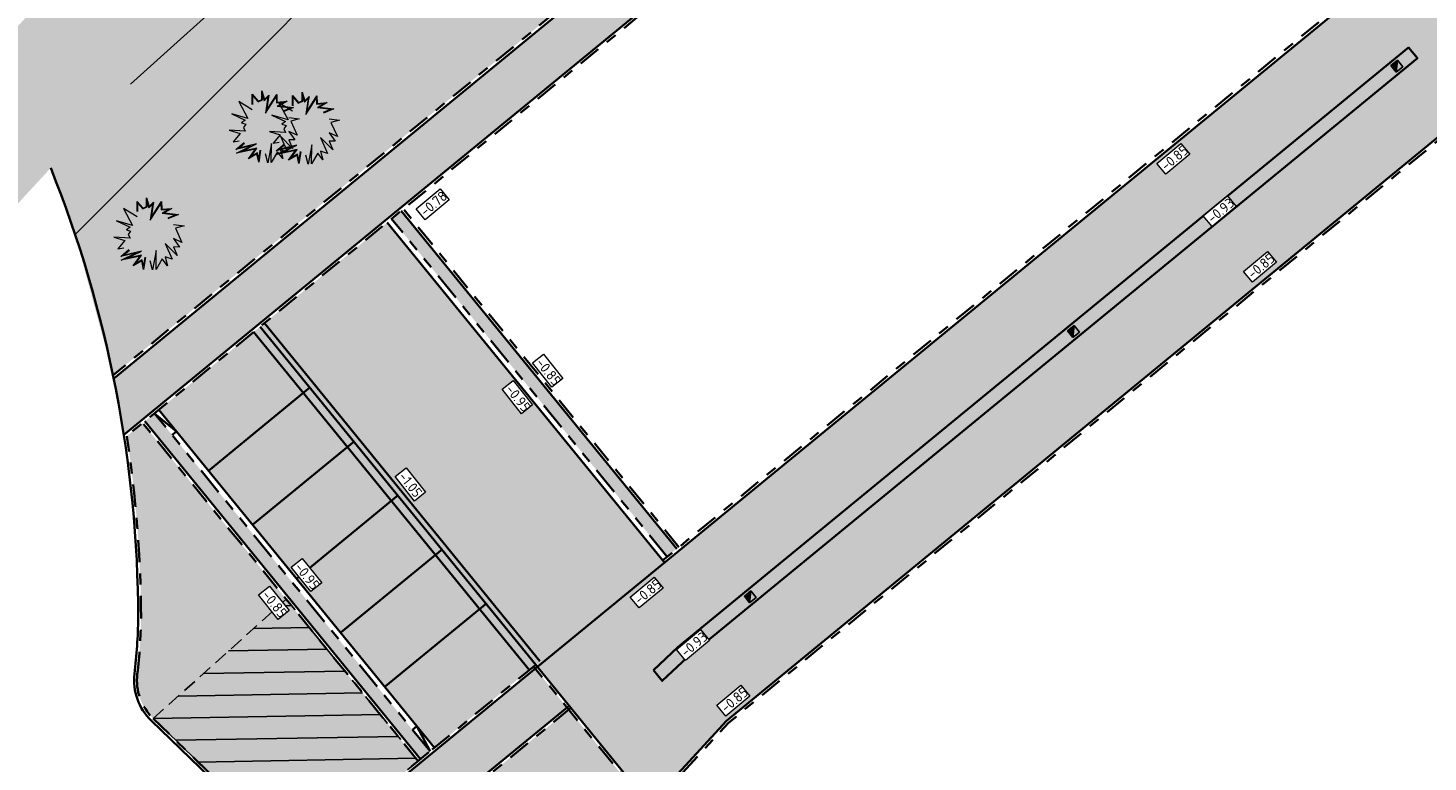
# Model space of a CAD drawing. Header units: metres. Extents: x 104013 to 108981, y 427946 to 428479.
# Tile 14 of 256: x 104368 to 104418, y 428257 to 428283. Entities that reach past the tile are written whole.
import ezdxf

# ---------------------------------------------------------------- set-up
doc = ezdxf.new("R2010")
doc.units = ezdxf.units.M
for name, pattern in [('DASHED', [0.75, 0.5, -0.25]), ('VH-OPSLUITBAND', [10, 4, -2, 2, -2]), ('VH-TROTTOIRBAND', [15, 5, -2, 2, -2, 2, -2])]:
    doc.linetypes.add(name, pattern=pattern)
doc.layers.get('DefPoints').update_dxf_attribs({"color": 211, "lineweight": 18})
for name, color, linetype, true_color in [('_ERFTOEGANGSWEG', 2, 'Continuous', 0xffff00), ('_GEBIEDSONTSLUITINGSWEG', 1, 'Continuous', 0xff0000), ('N-WE-VH-RITTERTEGEL', 7, 'Continuous', 0xa5cd98), ('N-WE-VH-VERHARDING-AP_PARKEERPLAATS', 7, 'Continuous', 0x889692), ('N-WE-VH-VERHARDING-AP_RIJBAAN-ELEMENT', 7, 'Continuous', 0x7f4f3f), ('N-WE-VH-VERHARDING-AP_VOETPAD (TEGELS)', 7, 'Continuous', 0xdbdbdb)]:
    doc.layers.add(name, color=color, linetype=linetype, true_color=true_color)
doc.layers.add('N-WE-GR-GRAS_KRUIDENRIJK-V', color=7, linetype='Continuous', lineweight=18, true_color=0xa5cd98)
for name, color, linetype, lineweight in [('N-WE-GR-HEESTERS-S (Prunus spinosa)', 144, 'Continuous', 0), ('N-WE-GW-HOOGTE_AFWERKHOOGTE-T25', 7, 'Continuous', 0), ('N-WE-KL-ET_KAST-S', 10, 'Continuous', 25), ('N-WE-VH-GOOT-G', 170, 'Continuous', 35), ('N-WE-VH-KANTOPSLUITING_OPSLUITBAND-G', 150, 'VH-OPSLUITBAND', 35), ('N-WE-VH-KANTOPSLUITING_TROTTOIRBAND-G', 210, 'VH-TROTTOIRBAND', 35), ('N-WE-VH-VERHARDING-G', 7, 'Continuous', 35)]:
    doc.layers.add(name, color=color, linetype=linetype, lineweight=lineweight)
doc.layers.add('N-WE-RI-HWA_KOLK_STRAATKOLK-S', color=10, linetype='Continuous')
doc.styles.add('NLCS-ISO-M200-T25', font='NLCS-ISO.ttf', dxfattribs={"height": 0.5})

# ---------------------------------------------------------------- blocks, each defined once
blk = doc.blocks.new('Straatkolk')
h = blk.add_hatch(color=256)
h.paths.add_polyline_path([(0.181, 0.021), (0.183, 0.046), (-0.024, 0.211), (-0.211, -0.024)])
h.paths.add_polyline_path([(0.211, 0.024), (0.183, 0.046), (0.181, 0.021)])
blk.add_lwpolyline([(-0.211, -0.024), (0.024, -0.211), (0.211, 0.024), (-0.024, 0.211)], close=True)
blk.add_lwpolyline([(-0.211, -0.024), (0.211, 0.024)])
blk = doc.blocks.new('SGR-HEESTER_06')
at = {"ltscale": 0.5, "flags": 128}
for points in [[(-0.247, 0.534), (-0.247, 0.776), (-0.104, 0.615), (-0.104, 0.615), (-0.018, 0.652), (-0.018, 0.857), (0.045, 0.652), (0.15, 0.758), (0.131, 0.652), (0.094, 0.391), (0.336, 0.77), (0.343, 0.59), (0.585, 0.609), (0.398, 0.503), (0.74, 0.46), (0.492, 0.36)], [(-0.232, 0.534), (-0.232, 0.736), (-0.109, 0.596), (-0.002, 0.642), (-0.002, 0.753), (0.037, 0.623), (0.127, 0.712), (0.116, 0.654), (0.069, 0.324), (0.323, 0.72), (0.328, 0.573), (0.517, 0.588), (0.351, 0.494), (0.679, 0.452), (0.486, 0.375)], [(-0.247, 0.404), (-0.57, 0.602), (-0.353, 0.199), (-0.738, 0.311), (-0.415, 0.156), (-0.502, 0.094), (-0.402, 0.063), (-0.458, -0.018), (-0.415, -0.105), (-0.8, -0.08), (-0.539, -0.161), (-0.707, -0.359), (-0.564, -0.335)], [(0.628, 0.224), (0.876, 0.187), (0.672, 0.131), (0.827, -0.204), (0.628, -0.111), (0.771, -0.316), (0.628, -0.31), (0.715, -0.521), (0.423, -0.229), (0.591, -0.608), (0.423, -0.552), (0.479, -0.763), (0.355, -0.601), (0.206, -0.856), (0.212, -0.403), (0.125, -0.862), (0.069, -0.645)], [(-0.049, -0.564), (-0.092, -0.85), (-0.136, -0.645), (-0.34, -0.769), (-0.173, -0.533), (-0.626, -0.632), (-0.272, -0.459), (-0.638, -0.546), (-0.44, -0.378)], [(-0.064, -0.562), (-0.095, -0.764), (-0.125, -0.621), (-0.285, -0.718), (-0.137, -0.51), (-0.506, -0.59), (-0.143, -0.412), (-0.579, -0.516), (-0.43, -0.39)]]:
    blk.add_lwpolyline(points, dxfattribs=at)

msp = doc.modelspace()

# ---------------------------------------------------------------- hatches: boundary and pattern name
at = {"layer": '_ERFTOEGANGSWEG'}
h = msp.add_hatch(color=256, dxfattribs=at)
h.dxf.hatch_style = 1
edge = h.paths.add_edge_path()
edge.add_line((104436.345, 428262.908), (104453.862, 428278.013))
edge.add_line((104453.862, 428278.013), (104455.175, 428280.202))
edge.add_arc((104456.033, 428279.689), 1, 74.1952, 149.146, ccw=False)
edge.add_line((104456.305, 428280.651), (104461.116, 428279.29))
edge.add_arc((104460.843, 428278.328), 1, 37.4371, 74.1952, ccw=False)
edge.add_line((104461.637, 428278.935), (104463.438, 428276.583))
edge.add_line((104463.438, 428276.583), (104471.548, 428265.99))
edge.add_line((104471.548, 428265.99), (104476.233, 428269.576))
edge.add_line((104476.233, 428269.576), (104466.385, 428282.44))
edge.add_line((104466.385, 428282.44), (104465.8, 428283.133))
edge.add_arc((104504.008, 428315.384), 50, 217.4371, 220.1672, ccw=False)
edge.add_line((104464.307, 428284.99), (104463.76, 428285.704))
edge.add_line((104463.76, 428285.704), (104455.048, 428297.083))
edge.add_line((104455.048, 428297.083), (104441.104, 428290.795))
edge.add_line((104441.104, 428290.795), (104418.067, 428286.337))
edge.add_line((104418.067, 428286.337), (104386.515, 428260.431))
edge.add_line((104386.515, 428260.431), (104387.888, 428258.746))
edge.add_line((104387.888, 428258.746), (104389.738, 428256.476))
edge.add_line((104389.738, 428256.476), (104390.539, 428255.492))
edge.add_line((104390.539, 428255.492), (104393.3, 428258.497))
edge.add_line((104393.3, 428258.497), (104419.048, 428279.638))
edge.add_line((104419.048, 428279.638), (104435.214, 428263.56))
edge.add_line((104435.214, 428263.56), (104436.345, 428262.908))
edge = h.paths.add_edge_path(flags=16)
edge.add_line((104435.826, 428264.361), (104419.113, 428280.985))
edge.add_line((104419.113, 428280.985), (104392.611, 428259.225))
edge.add_line((104392.611, 428259.225), (104390.926, 428257.392))
edge.add_line((104390.926, 428257.392), (104388.319, 428260.592))
edge.add_line((104388.319, 428260.592), (104418.506, 428285.404))
edge.add_line((104418.506, 428285.404), (104441.409, 428289.836))
edge.add_line((104441.409, 428289.836), (104454.736, 428295.846))
edge.add_line((104454.736, 428295.846), (104457.319, 428292.473))
edge.add_line((104457.319, 428292.473), (104463.513, 428284.382))
edge.add_arc((104504.008, 428315.384), 51, 217.4371, 220.1672)
edge.add_line((104465.035, 428282.488), (104465.606, 428281.813))
edge.add_line((104465.606, 428281.813), (104474.831, 428269.762))
edge.add_line((104474.831, 428269.762), (104471.735, 428267.392))
edge.add_line((104471.735, 428267.392), (104464.232, 428277.191))
edge.add_line((104464.232, 428277.191), (104462.027, 428280.071))
edge.add_line((104462.027, 428280.071), (104455.102, 428282.031))
edge.add_line((104455.102, 428282.031), (104452.245, 428277.248))
edge.add_line((104452.245, 428277.248), (104436.689, 428263.864))
edge.add_line((104436.689, 428263.864), (104435.826, 428264.361))
edge = h.paths.add_edge_path(flags=0)
edge.add_line((104437.208, 428271.885), (104434.888, 428272.307))
edge.add_arc((104435.074, 428273.289), 1, 225.1544, 259.2652, ccw=False)
edge.add_line((104434.369, 428272.58), (104427.691, 428279.223))
edge.add_arc((104428.396, 428279.932), 1, 168.7501, 225.1544, ccw=False)
edge.add_line((104427.415, 428280.127), (104427.721, 428281.664))
edge.add_arc((104428.702, 428281.469), 1, 100.9523, 168.7501, ccw=False)
edge.add_line((104428.512, 428282.451), (104449.879, 428286.586))
edge.add_arc((104450.069, 428285.604), 1, -25.3518, 100.9523, ccw=False)
edge.add_line((104450.973, 428285.176), (104449.651, 428282.385))
edge.add_arc((104448.747, 428282.813), 1, 310.7091, 334.6482, ccw=False)
edge.add_line((104449.399, 428282.055), (104437.86, 428272.127))
edge.add_arc((104437.208, 428272.885), 1, 270, 310.7091, ccw=False)
h = msp.add_hatch(color=256, dxfattribs=at)
h.dxf.hatch_style = 1
edge = h.paths.add_edge_path()
edge.add_line((104463.513, 428284.382), (104457.319, 428292.473))
edge.add_line((104457.319, 428292.473), (104454.736, 428295.846))
edge.add_line((104454.736, 428295.846), (104441.409, 428289.836))
edge.add_line((104441.409, 428289.836), (104418.506, 428285.404))
edge.add_line((104418.506, 428285.404), (104388.319, 428260.592))
edge.add_line((104388.319, 428260.592), (104390.926, 428257.392))
edge.add_line((104390.926, 428257.392), (104392.611, 428259.225))
edge.add_line((104392.611, 428259.225), (104419.113, 428280.985))
edge.add_line((104419.113, 428280.985), (104435.826, 428264.361))
edge.add_line((104435.826, 428264.361), (104436.689, 428263.864))
edge.add_line((104436.689, 428263.864), (104452.245, 428277.248))
edge.add_line((104452.245, 428277.248), (104455.102, 428282.031))
edge.add_line((104455.102, 428282.031), (104462.027, 428280.071))
edge.add_line((104462.027, 428280.071), (104464.232, 428277.191))
edge.add_line((104464.232, 428277.191), (104471.735, 428267.392))
edge.add_line((104471.735, 428267.392), (104474.831, 428269.762))
edge.add_line((104474.831, 428269.762), (104465.606, 428281.813))
edge.add_line((104465.606, 428281.813), (104465.035, 428282.488))
edge.add_arc((104504.008, 428315.384), 51, 217.4371, 220.1672, ccw=False)
edge = h.paths.add_edge_path(flags=16)
edge.add_line((104428.512, 428282.451), (104449.879, 428286.586))
edge.add_arc((104450.069, 428285.604), 1, -25.3518, 100.9523, ccw=False)
edge.add_line((104450.973, 428285.176), (104449.651, 428282.385))
edge.add_arc((104448.747, 428282.813), 1, 310.7091, 334.6482, ccw=False)
edge.add_line((104449.399, 428282.055), (104437.86, 428272.127))
edge.add_arc((104437.208, 428272.885), 1, 270, 310.7091, ccw=False)
edge.add_line((104437.208, 428271.885), (104434.888, 428272.307))
edge.add_arc((104435.074, 428273.289), 1, 225.1544, 259.2652, ccw=False)
edge.add_line((104434.369, 428272.58), (104427.691, 428279.223))
edge.add_arc((104428.396, 428279.932), 1, 168.7501, 225.1544, ccw=False)
edge.add_line((104427.415, 428280.127), (104427.721, 428281.664))
edge.add_arc((104428.702, 428281.469), 1, 100.9523, 168.7501, ccw=False)
at = {"layer": '_GEBIEDSONTSLUITINGSWEG'}
h = msp.add_hatch(color=256, dxfattribs=at)
h.dxf.hatch_style = 1
h.paths.add_polyline_path([(104037.873, 427975.155), (104041.21, 427978.404), (104047.547, 427984.594), (104054.528, 427991.414), (104060.054, 427996.812), (104062.523, 427999.224), (104065.321, 428001.932), (104067.971, 428004.448), (104072.438, 428008.688), (104074.703, 428010.838), (104080.877, 428016.698), (104086.026, 428021.586), (104093.972, 428029.128), (104099.385, 428034.267), (104104.304, 428038.936), (104108.068, 428042.509), (104111.716, 428045.972), (104117.484, 428051.447), (104123.244, 428056.912), (104130.098, 428063.381), (104137.198, 428070.037), (104140.263, 428072.812), (104143.042, 428075.283), (104145.268, 428077.235), (104149.216, 428080.635), (104152.523, 428083.423), (104155.585, 428085.958), (104158.005, 428087.93), (104162.609, 428091.608), (104167.582, 428095.472), (104170.827, 428097.936), (104177.889, 428103.146), (104181.739, 428105.979), (104185.285, 428108.645), (104189.231, 428111.675), (104194.878, 428116.131), (104197.784, 428118.482), (104202.038, 428121.995), (104206.224, 428125.536), (104208.947, 428127.886), (104211.755, 428130.35), (104214.834, 428133.098), (104216.117, 428134.258), (104218.088, 428136.058), (104220.825, 428138.592), (104225.28, 428142.809), (104226.923, 428144.393), (104229.095, 428146.513), (104230.979, 428148.375), (104233.954, 428151.358), (104237.228, 428154.706), (104240.2, 428157.806), (104243.21, 428161.005), (104246.375, 428164.437), (104250.434, 428168.943), (104253.211, 428172.096), (104257.772, 428177.404), (104261.754, 428182.177), (104267.168, 428188.884), (104271.253, 428194.006), (104276.369, 428200.223), (104279.827, 428204.304), (104282.506, 428207.4), (104285.672, 428210.991), (104289.415, 428215.141), (104293.156, 428219.191), (104296.018, 428222.225), (104298.558, 428224.873), (104301.956, 428228.35), (104306.797, 428233.254), (104314.311, 428240.864), (104320.698, 428247.332), (104323.516, 428250.186), (104326.507, 428253.574), (104327.446, 428255.166), (104328.255, 428257.063), (104328.726, 428258.718), (104328.944, 428259.925), (104329.065, 428261.188), (104329.086, 428262.077), (104329.077, 428262.956), (104329.085, 428263.307), (104329.147, 428264.267), (104329.294, 428265.4), (104329.552, 428266.639), (104329.953, 428267.99), (104330.377, 428269.086), (104330.741, 428269.872), (104331.118, 428270.588), (104331.509, 428271.248), (104332.3, 428272.398), (104332.921, 428273.171), (104333.719, 428274.036), (104334.368, 428274.654), (104334.947, 428275.151), (104335.318, 428275.446), (104335.819, 428275.816), (104336.705, 428276.401), (104337.423, 428276.817), (104338.229, 428277.227), (104339.165, 428277.634), (104339.798, 428277.87), (104340.664, 428278.146), (104341.845, 428278.436), (104342.65, 428278.581), (104343.254, 428278.662), (104343.839, 428278.718), (104344.658, 428278.76), (104345.386, 428278.763), (104346.477, 428278.704), (104347.035, 428278.651), (104347.721, 428278.607), (104348.537, 428278.597), (104349.523, 428278.643), (104350.316, 428278.728), (104351.193, 428278.872), (104352.245, 428279.116), (104352.888, 428279.306), (104353.522, 428279.524), (104355.229, 428280.278), (104355.719, 428280.543), (104359.275, 428283.187), (104360.173, 428283.93), (104361.229, 428284.804), (104364.277, 428287.328), (104367.738, 428290.192), (104374.416, 428295.721), (104380.698, 428300.918), (104384.119, 428303.621), (104387.815, 428306.556), (104392.066, 428300.767), (104389.022, 428298.255), (104386.765, 428296.426), (104385.001, 428294.911), (104382.613, 428292.731), (104381.358, 428291.521), (104378.915, 428289.028), (104377.046, 428287.005), (104373.771, 428283.446), (104368.418, 428277.629), (104366.434, 428275.473), (104363.556, 428272.281), (104363.382, 428272.055), (104362.4, 428270.511), (104361.908, 428269.47), (104361.679, 428268.872), (104361.294, 428267.544), (104361.165, 428266.895), (104361.056, 428266.09), (104361.009, 428265.452), (104360.999, 428264.575), (104361.03, 428263.976), (104361.072, 428263.143), (104361.074, 428262.494), (104361.038, 428261.669), (104360.91, 428260.466), (104360.761, 428259.606), (104360.569, 428258.771), (104360.333, 428257.946), (104360.052, 428257.134), (104359.711, 428256.299), (104359.396, 428255.63), (104359.073, 428255.014), (104358.65, 428254.295), (104357.756, 428253.008), (104356.98, 428252.075), (104356.568, 428251.634), (104355.985, 428251.061), (104355.324, 428250.478), (104354.471, 428249.815), (104353.724, 428249.304), (104352.541, 428248.614), (104351.433, 428248.083), (104350.113, 428247.579), (104349.078, 428247.274), (104348.124, 428247.059), (104346.947, 428246.876), (104346.069, 428246.797), (104345.394, 428246.769), (104344.061, 428246.798), (104343.131, 428246.884), (104342.11, 428247.008), (104341.592, 428247.041), (104341.082, 428247.052), (104340.564, 428247.041), (104340.145, 428247.015), (104339.472, 428246.944), (104338.777, 428246.828), (104338.087, 428246.672), (104337.482, 428246.499), (104336.114, 428245.975), (104335.584, 428245.718), (104334.899, 428245.336), (104334.339, 428244.963), (104331.06, 428242.198), (104327.34, 428238.889), (104321.236, 428233.459), (104318.063, 428230.637), (104315.896, 428228.705), (104312.164, 428225.326), (104308.578, 428222.007), (104305.934, 428219.514), (104302.426, 428216.144), (104298.925, 428212.706), (104294.517, 428208.272), (104292.057, 428205.743), (104290.371, 428203.987), (104288.731, 428202.261), (104285.113, 428198.387), (104282.728, 428195.784), (104281.336, 428194.246), (104277.161, 428189.545), (104274.903, 428186.948), (104272.896, 428184.605), (104271.385, 428182.82), (104268.557, 428179.428), (104263.227, 428173.014), (104261.671, 428171.184), (104260.363, 428169.659), (104258.818, 428167.875), (104257.813, 428166.725), (104255.29, 428163.87), (104254.277, 428162.737), (104252.871, 428161.177), (104250.636, 428158.725), (104249.598, 428157.598), (104248.836, 428156.771), (104248.551, 428156.417), (104247.508, 428155.029), (104246.063, 428153.146), (104245.051, 428151.856), (104244.085, 428150.645), (104243.309, 428149.687), (104241.888, 428147.963), (104240.791, 428146.66), (104239.929, 428145.652), (104239.338, 428144.969), (104237.676, 428143.082), (104236.677, 428141.972), (104235.651, 428140.849), (104233.634, 428138.691), (104231.822, 428136.808), (104230.829, 428135.798), (104229.792, 428134.758), (104227.133, 428132.163), (104225.133, 428130.298), (104222.838, 428128.219), (104221.424, 428126.938), (104219.864, 428125.545), (104218.076, 428124.008), (104216.085, 428122.297), (104213.468, 428120.047), (104210.917, 428117.89), (104209.751, 428116.964), (104207.91, 428115.527), (104204.624, 428113.045), (104200.158, 428109.833), (104197.704, 428108.143), (104194.695, 428106.143), (104192.547, 428104.76), (104189.922, 428103.122), (104188.223, 428102.08), (104187.85, 428101.809), (104186.494, 428100.794), (104182.468, 428097.822), (104177.896, 428094.475), (104174.286, 428091.775), (104172.188, 428090.18), (104170.51, 428088.89), (104168.544, 428087.364), (104164.032, 428083.794), (104161.304, 428081.59), (104159.324, 428079.97), (104157.246, 428078.248), (104156.178, 428077.356), (104153.715, 428075.275), (104150.749, 428072.731), (104148.497, 428070.769), (104146.589, 428069.086), (104144.421, 428067.151), (104142.529, 428065.443), (104140.078, 428063.2), (104137.93, 428061.207), (104134.313, 428057.796), (104130.897, 428054.551), (104128.287, 428052.073), (104115.677, 428040.098), (104105.482, 428030.417), (104099.208, 428024.459), (104083.423, 428009.469), (104077.125, 428003.489), (104070.921, 427997.597), (104068.722, 427995.495), (104066.889, 427993.706), (104061.885, 427988.823), (104059.351, 427986.351), (104055.399, 427982.494), (104050.463, 427977.677), (104040.421, 427967.942), (104017.209, 427945.861), (104012.643, 427951.139)])
h.paths.add_polyline_path([(104219.604, 428132.597), (104220.774, 428133.771), (104224.077, 428136.842), (104225.481, 428138.165), (104225.924, 428138.461), (104226.327, 428138.457), (104226.821, 428138.085), (104226.975, 428137.921), (104227.178, 428137.407), (104227.152, 428137.21), (104226.956, 428136.874), (104225.452, 428135.402), (104222.858, 428132.946), (104221.125, 428131.381), (104219.498, 428129.912), (104217.83, 428128.405), (104217.527, 428128.193), (104217.073, 428128.274), (104216.961, 428128.394), (104216.878, 428128.67), (104217.055, 428129.126), (104218.08, 428130.719), (104218.82, 428131.689), (104219.376, 428132.344)], flags=16)
h.paths.add_polyline_path([(104200.704, 428116.348), (104202.847, 428118.114), (104203.966, 428119.015), (104204.775, 428119.616), (104206.004, 428120.451), (104208.15, 428121.711), (104209.23, 428122.168), (104209.661, 428121.921), (104209.718, 428121.775), (104209.671, 428121.433), (104208.767, 428120.653), (104204.879, 428117.613), (104203.642, 428116.677), (104202.275, 428115.661), (104201.457, 428115.09), (104201.145, 428115.058), (104200.873, 428115.172), (104200.667, 428115.405), (104200.522, 428115.638), (104200.482, 428115.948), (104200.578, 428116.208)], flags=16)
h.paths.add_polyline_path([(104326.097, 428246.396), (104310.505, 428230.604), (104310.36, 428230.252), (104310.498, 428229.908), (104310.86, 428229.752), (104311.312, 428229.985), (104323.217, 428240.575), (104327.775, 428244.629), (104327.942, 428244.982), (104327.805, 428245.347), (104326.814, 428246.388), (104326.456, 428246.543), (104326.277, 428246.512)], flags=16)
h.paths.add_polyline_path([(104329.286, 428249.625), (104331.294, 428251.66), (104331.756, 428251.916), (104332.137, 428251.74), (104332.475, 428251.355), (104332.763, 428251.045), (104333.192, 428250.609), (104333.471, 428250.338), (104333.579, 428249.947), (104333.416, 428249.647), (104333.103, 428249.368), (104332.684, 428248.996), (104331.95, 428248.343), (104331.167, 428247.646), (104330.835, 428247.52), (104330.825, 428247.52), (104330.594, 428247.582), (104330.488, 428247.66), (104329.265, 428248.945), (104329.158, 428249.147), (104329.161, 428249.411), (104329.217, 428249.538)], flags=16)
edge = h.paths.add_edge_path(flags=16)
edge.add_arc((104345.076, 428262.766), 10.5, 0, 360)
h.paths.add_polyline_path([(104369.211, 428286.269), (104362.755, 428280.913), (104362.413, 428280.551), (104362.376, 428280.362), (104362.445, 428280.108), (104362.611, 428279.916), (104362.972, 428279.536), (104363.239, 428279.256), (104363.423, 428279.105), (104363.569, 428279.059), (104363.77, 428279.068), (104363.926, 428279.138), (104364.061, 428279.264), (104366.32, 428281.718), (104369.772, 428285.47), (104369.9, 428285.741), (104369.862, 428286.01), (104369.766, 428286.153), (104369.508, 428286.298), (104369.331, 428286.303)], flags=16)
h.paths.add_polyline_path([(104359.755, 428277.802), (104360.809, 428276.696), (104360.937, 428276.448), (104360.938, 428276.26), (104360.868, 428276.082), (104358.843, 428273.87), (104358.547, 428273.644), (104358.317, 428273.625), (104358.151, 428273.682), (104358.012, 428273.795), (104357.846, 428273.987), (104357.303, 428274.577), (104356.962, 428274.92), (104356.722, 428275.15), (104356.595, 428275.343), (104356.572, 428275.603), (104356.703, 428275.86), (104356.941, 428276.063), (104358.402, 428277.282), (104359.073, 428277.842), (104359.393, 428277.958), (104359.577, 428277.923)], flags=16)
at = {"layer": 'N-WE-GR-GRAS_KRUIDENRIJK-V'}
h = msp.add_hatch(color=256, dxfattribs=at)
h.dxf.hatch_style = 1
h.paths.add_polyline_path([(104394.477, 428298.228), (104394.475, 428298.227), (104400.795, 428301.481), (104402.372, 428302.32)], flags=17)
edge = h.paths.add_edge_path()
edge.add_arc((104397.186, 428289.746), 10, 125.0477, 157.0597)
edge.add_arc((104397.186, 428289.746), 10, 157.0597, 176.808)
edge.add_line((104387.202, 428290.302), (104387.169, 428283.924))
edge.add_line((104387.169, 428283.924), (104371.297, 428270.892))
edge.add_line((104371.297, 428270.892), (104369.939, 428275.938))
edge.add_arc((104328.347, 428262.036), 43.854, 18.4821, 21.81)
edge.add_line((104369.062, 428278.329), (104373.771, 428283.446))
edge.add_line((104373.771, 428283.446), (104377.046, 428287.005))
edge.add_line((104377.046, 428287.005), (104378.915, 428289.028))
edge.add_line((104378.915, 428289.028), (104381.358, 428291.521))
edge.add_line((104381.358, 428291.521), (104382.613, 428292.731))
edge.add_line((104382.613, 428292.731), (104385.001, 428294.911))
edge.add_line((104385.001, 428294.911), (104386.765, 428296.426))
edge.add_line((104386.765, 428296.426), (104389.022, 428298.255))
edge.add_line((104389.022, 428298.255), (104392.069, 428300.77))
edge.add_line((104392.069, 428300.77), (104393.468, 428301.817))
edge.add_line((104393.468, 428301.817), (104396.045, 428303.683))
edge.add_line((104396.045, 428303.683), (104399.149, 428305.846))
edge.add_line((104399.149, 428305.846), (104402.209, 428307.864))
edge.add_line((104402.209, 428307.864), (104403.749, 428304.752))
edge.add_line((104403.749, 428304.752), (104401.674, 428303.648))
edge.add_line((104401.674, 428303.648), (104393.699, 428299.514))
edge.add_line((104393.699, 428299.514), (104391.444, 428297.932))
h = msp.add_hatch(color=256, dxfattribs=at)
h.dxf.hatch_style = 1
h.paths.add_polyline_path([(104372.358, 428269.176), (104371.791, 428268.71, -0.037299), (104372.301, 428262.181, -0.025803), (104372.167, 428260.168, 0.234293), (104372.734, 428258.578), (104377.956, 428253.533), (104382.24, 428257.05)])
at = {"layer": 'N-WE-KL-ET_KAST-S', "linetype": 'DASHED'}
h = msp.add_hatch(dxfattribs=at)
h.set_pattern_fill('ANSI31', color=256, scale=0.25)
h.set_pattern_definition([(0.988, (104372.7386, 428258.5735), (-0.01369, 0.79363), [])])
h.paths.add_polyline_path([(104377.507, 428262.858), (104382.24, 428257.05), (104377.956, 428253.533), (104372.739, 428258.573)])
at = {"layer": 'N-WE-VH-RITTERTEGEL'}
h = msp.add_hatch(color=256, dxfattribs=at)
h.dxf.hatch_style = 1
h.paths.add_polyline_path([(104390.471, 428255.418), (104387.638, 428258.895), (104379.404, 428252.134), (104380.169, 428251.395), (104383.253, 428248.416), (104383.675, 428248.021)])
at = {"layer": 'N-WE-VH-VERHARDING-AP_PARKEERPLAATS'}
h = msp.add_hatch(color=256, dxfattribs=at)
h.dxf.hatch_style = 1
h.paths.add_polyline_path([(104376.337, 428272.442), (104372.938, 428269.652), (104374.934, 428267.202), (104378.335, 428269.994)])
h.paths.add_polyline_path([(104376.569, 428272.633), (104376.337, 428272.442), (104378.335, 428269.994), (104378.567, 428270.184)])
h = msp.add_hatch(color=256, dxfattribs=at)
h.dxf.hatch_style = 1
h.paths.add_polyline_path([(104379.914, 428268.057), (104378.334, 428269.995), (104374.923, 428267.215), (104376.503, 428265.277)])
h.paths.add_polyline_path([(104378.567, 428270.184), (104378.334, 428269.995), (104379.914, 428268.057), (104380.146, 428268.246)])
h = msp.add_hatch(color=256, dxfattribs=at)
h.dxf.hatch_style = 1
h.paths.add_polyline_path([(104381.493, 428266.119), (104379.914, 428268.057), (104376.503, 428265.277), (104378.082, 428263.339)])
h.paths.add_polyline_path([(104380.146, 428268.246), (104379.914, 428268.057), (104381.493, 428266.119), (104381.725, 428266.308)])
h = msp.add_hatch(color=256, dxfattribs=at)
h.dxf.hatch_style = 1
h.paths.add_polyline_path([(104383.072, 428264.181), (104381.493, 428266.119), (104378.082, 428263.339), (104379.661, 428261.401)])
h.paths.add_polyline_path([(104381.725, 428266.308), (104381.493, 428266.119), (104383.072, 428264.181), (104383.305, 428264.37)])
h = msp.add_hatch(color=256, dxfattribs=at)
h.dxf.hatch_style = 1
h.paths.add_polyline_path([(104384.651, 428262.243), (104383.072, 428264.181), (104379.661, 428261.401), (104381.241, 428259.463)])
h.paths.add_polyline_path([(104383.305, 428264.37), (104383.072, 428264.181), (104384.651, 428262.243), (104384.884, 428262.432)])
h = msp.add_hatch(color=256, dxfattribs=at)
h.dxf.hatch_style = 1
h.paths.add_polyline_path([(104384.651, 428262.243), (104381.241, 428259.463), (104382.819, 428257.526), (104386.22, 428260.318)])
h.paths.add_polyline_path([(104384.884, 428262.432), (104384.651, 428262.243), (104386.22, 428260.318), (104386.452, 428260.508)])
at = {"layer": 'N-WE-VH-VERHARDING-AP_RIJBAAN-ELEMENT'}
h = msp.add_hatch(color=256, dxfattribs=at)
h.dxf.hatch_style = 1
edge = h.paths.add_edge_path(flags=16)
edge.add_line((104435.949, 428264.521), (104419.302, 428281.079))
edge.add_line((104419.302, 428281.079), (104392.611, 428259.225))
edge.add_line((104392.611, 428259.225), (104390.926, 428257.392))
edge.add_line((104390.926, 428257.392), (104388.306, 428260.608))
edge.add_line((104388.306, 428260.608), (104418.73, 428285.243))
edge.add_line((104418.73, 428285.243), (104441.47, 428289.644))
edge.add_line((104441.47, 428289.644), (104454.674, 428295.598))
edge.add_line((104454.674, 428295.598), (104457.16, 428292.351))
edge.add_line((104457.16, 428292.351), (104463.354, 428284.26))
edge.add_arc((104504.008, 428315.384), 51.2, 217.4371, 220.1672)
edge.add_line((104464.883, 428282.359), (104465.453, 428281.684))
edge.add_line((104465.453, 428281.684), (104474.551, 428269.799))
edge.add_line((104474.551, 428269.799), (104471.772, 428267.672))
edge.add_line((104471.772, 428267.672), (104464.391, 428277.312))
edge.add_line((104464.391, 428277.312), (104462.146, 428280.245))
edge.add_line((104462.146, 428280.245), (104455.009, 428282.265))
edge.add_line((104455.009, 428282.265), (104452.884, 428278.708))
edge.add_line((104452.884, 428278.708), (104436.207, 428264.372))
edge.add_line((104436.207, 428264.372), (104435.949, 428264.521))
edge = h.paths.add_edge_path(flags=0)
edge.add_line((104437.65, 428271.783), (104434.888, 428272.307))
edge.add_arc((104435.074, 428273.289), 1, 225.1544, 259.2652, ccw=False)
edge.add_line((104434.369, 428272.58), (104427.691, 428279.223))
edge.add_arc((104428.396, 428279.932), 1, 168.7501, 225.1544, ccw=False)
edge.add_line((104427.415, 428280.127), (104427.721, 428281.664))
edge.add_arc((104428.702, 428281.469), 1, 100.9523, 168.7501, ccw=False)
edge.add_line((104428.512, 428282.451), (104449.879, 428286.586))
edge.add_arc((104450.069, 428285.604), 1, -25.3518, 100.9523, ccw=False)
edge.add_line((104450.973, 428285.176), (104449.123, 428281.272))
edge.add_arc((104448.22, 428281.7), 1, 310.7091, 334.6482, ccw=False)
edge.add_line((104448.872, 428280.942), (104438.488, 428272.008))
edge.add_arc((104437.836, 428272.766), 1, 259.2652, 310.7091, ccw=False)
edge = h.paths.add_edge_path()
edge.add_arc((104453.056, 428278.605), 1, 310.7091, 329.146)
edge.add_line((104453.914, 428278.092), (104455.175, 428280.202))
edge.add_arc((104456.033, 428279.689), 1, 74.1952, 149.146, ccw=False)
edge.add_line((104456.305, 428280.651), (104461.116, 428279.29))
edge.add_arc((104460.843, 428278.328), 1, 37.4371, 74.1952, ccw=False)
edge.add_line((104461.637, 428278.935), (104463.438, 428276.583))
edge.add_line((104463.438, 428276.583), (104471.548, 428265.99))
edge.add_line((104471.548, 428265.99), (104476.233, 428269.576))
edge.add_line((104476.233, 428269.576), (104466.385, 428282.44))
edge.add_line((104466.385, 428282.44), (104465.8, 428283.133))
edge.add_arc((104504.008, 428315.384), 50, 217.4371, 220.1672, ccw=False)
edge.add_line((104464.307, 428284.99), (104463.76, 428285.704))
edge.add_line((104463.76, 428285.704), (104455.048, 428297.083))
edge.add_line((104455.048, 428297.083), (104441.104, 428290.795))
edge.add_line((104441.104, 428290.795), (104418.067, 428286.337))
edge.add_line((104418.067, 428286.337), (104386.515, 428260.431))
edge.add_line((104386.515, 428260.431), (104389.959, 428256.205))
edge.add_line((104389.959, 428256.205), (104390.539, 428255.492))
edge.add_line((104390.539, 428255.492), (104393.3, 428258.497))
edge.add_line((104393.3, 428258.497), (104419.048, 428279.638))
edge.add_line((104419.048, 428279.638), (104435.214, 428263.56))
edge.add_line((104435.214, 428263.56), (104436.345, 428262.908))
edge.add_line((104436.345, 428262.908), (104453.708, 428277.847))
h = msp.add_hatch(color=256, dxfattribs=at)
h.dxf.hatch_style = 1
h.paths.add_polyline_path([(104388.306, 428260.608), (104390.926, 428257.392), (104392.611, 428259.225), (104419.302, 428281.079), (104418.73, 428285.243)])
h.paths.add_polyline_path([(104417.752, 428282.65), (104418.07, 428282.263), (104391.88, 428260.76), (104390.99, 428259.925), (104390.674, 428260.314), (104391.55, 428261.136)], flags=16)
h = msp.add_hatch(color=256, dxfattribs=at)
h.dxf.hatch_style = 1
h.paths.add_polyline_path([(104390.674, 428260.314), (104390.99, 428259.925), (104391.88, 428260.76), (104418.07, 428282.263), (104417.752, 428282.65), (104391.55, 428261.136)])
h = msp.add_hatch(color=256, dxfattribs=at)
h.dxf.hatch_style = 1
h.paths.add_polyline_path([(104381.13, 428276.378), (104376.57, 428272.634), (104386.515, 428260.431), (104391.075, 428264.175)])
at = {"layer": 'N-WE-VH-VERHARDING-AP_VOETPAD (TEGELS)'}
h = msp.add_hatch(color=256, dxfattribs=at)
h.dxf.hatch_style = 1
edge = h.paths.add_edge_path()
edge.add_line((104416.816, 428285.443), (104405.736, 428299.039))
edge.add_line((104405.736, 428299.039), (104371.32, 428270.781))
edge.add_arc((104328.347, 428262.036), 43.854, 8.8077, 11.5029, ccw=False)
edge.add_line((104371.684, 428268.751), (104381.647, 428276.931))
edge.add_line((104381.647, 428276.931), (104405.714, 428296.692))
edge.add_line((104405.714, 428296.692), (104415.655, 428284.493))
edge.add_line((104415.655, 428284.493), (104416.816, 428285.443))
h = msp.add_hatch(color=256, dxfattribs=at)
h.dxf.hatch_style = 1
h.paths.add_polyline_path([(104383.303, 428274.741), (104382.962, 428274.448), (104391.166, 428264.379), (104391.514, 428264.665)])
h.paths.add_polyline_path([(104381.631, 428276.789), (104381.285, 428276.505), (104383.056, 428274.529), (104383.303, 428274.741)])
h.paths.add_polyline_path([(104381.285, 428276.505), (104381.69, 428276.007), (104382.962, 428274.448), (104383.056, 428274.529)])
h = msp.add_hatch(color=256, dxfattribs=at)
h.dxf.hatch_style = 1
h.paths.add_polyline_path([(104372.436, 428269.239), (104372.785, 428269.523), (104382.664, 428257.399), (104382.317, 428257.113)])
h = msp.add_hatch(color=256, dxfattribs=at)
h.dxf.hatch_style = 1
h.paths.add_polyline_path([(104387.575, 428258.972), (104386.438, 428260.367), (104377.951, 428253.399), (104379.254, 428252.14)])

# ---------------------------------------------------------------- linework, layer by layer
at = {"layer": 'DefPoints', "flags": 128}
for points in [[(104401.674, 428303.648), (104400.099, 428302.81), (104393.699, 428299.514), (104390.721, 428297.433), (104387.202, 428294.957), (104382.907, 428291.224), (104378.888, 428287.852), (104376.095, 428285.098), (104371.924, 428281.341)], [(104385.133, 428291.171), (104369.939, 428275.938)]]:
    msp.add_lwpolyline(points, dxfattribs=at)
at = {"layer": 'N-WE-KL-ET_KAST-S', "linetype": 'DASHED'}
msp.add_lwpolyline([(104377.507, 428262.858), (104382.24, 428257.05), (104377.956, 428253.533), (104372.739, 428258.573)], close=True, dxfattribs=at)
at = {"layer": 'N-WE-VH-GOOT-G', "ltscale": 0.2}
msp.add_lwpolyline([(104390.674, 428260.314), (104390.99, 428259.925), (104391.88, 428260.76), (104418.07, 428282.263), (104417.752, 428282.65), (104391.55, 428261.136)], close=True, dxfattribs=at)
for points in [[(104386.22, 428260.318), (104376.339, 428272.444)], [(104386.606, 428260.635), (104376.725, 428272.761)]]:
    msp.add_lwpolyline(points, dxfattribs=at)
at = {"layer": 'N-WE-VH-KANTOPSLUITING_OPSLUITBAND-G', "ltscale": 0.2}
for p, q in [((104405.697, 428296.549), (104371.701, 428268.636)), ((104372.734, 428258.578), (104378.029, 428253.463))]:
    msp.add_line(p, q, dxfattribs=at)
at = {"layer": 'N-WE-VH-KANTOPSLUITING_OPSLUITBAND-G', "ltscale": 0.2, "flags": 128}
for points in [[(104405.75, 428299.18), (104371.297, 428270.892)], [(104441.074, 428290.891), (104418.024, 428286.431), (104391.012, 428264.252)], [(104391.591, 428264.729), (104381.71, 428276.854)], [(104382.24, 428257.05), (104372.358, 428269.176)], [(104386.452, 428260.508), (104382.623, 428257.365)], [(104390.48, 428255.407), (104386.373, 428260.447)], [(104387.715, 428258.958), (104383.815, 428255.756), (104379.404, 428252.134)], [(104382.623, 428257.365), (104377.956, 428253.533)]]:
    msp.add_lwpolyline(points, dxfattribs=at)
msp.add_lwpolyline([(104440.636, 428258.025), (104462.873, 428277.158), (104472.43, 428264.673, 0.011228), (104462.15, 428256.679), (104456.186, 428251.823, 0.004399), (104450.172, 428246.836, 0.01187), (104434.391, 428232.863, 0.001594), (104433.282, 428231.826, 0.02232), (104418.477, 428216.599, -0.004719), (104403.437, 428229.865, -0.004277), (104383.749, 428247.953), (104393.369, 428258.424), (104419.042, 428279.504), (104435.153, 428263.48), (104436.721, 428262.576)], format="xyb", close=True, dxfattribs=at)
at = {"layer": 'N-WE-VH-KANTOPSLUITING_OPSLUITBAND-G', "ltscale": 0.2}
for centre, radius, start, end in [((104328.347, 428262.036), 43.954, 0.1901, 8.7333), ((104352.745, 428262.469), 19.558, 353.2437, 359.1532), ((104374.054, 428259.945), 1.9, 173.2437, 225.9884)]:
    msp.add_arc(centre, radius, start, end, dxfattribs=at)
at = {"layer": 'N-WE-VH-KANTOPSLUITING_TROTTOIRBAND-G', "ltscale": 0.2, "flags": 128}
for points in [[(104391.165, 428264.381), (104381.285, 428276.505)], [(104382.665, 428257.399), (104372.783, 428269.525)]]:
    msp.add_lwpolyline(points, dxfattribs=at)
at = {"layer": 'N-WE-VH-VERHARDING-G'}
for p, q in [((104405.711, 428296.69), (104371.684, 428268.751)), ((104378.352, 428270.448), (104374.719, 428267.465)), ((104379.938, 428268.516), (104376.306, 428265.533)), ((104381.525, 428266.584), (104377.892, 428263.601)), ((104383.111, 428264.651), (104379.479, 428261.669)), ((104384.698, 428262.719), (104381.065, 428259.737))]:
    msp.add_line(p, q, dxfattribs=at)
at = {"layer": 'N-WE-VH-VERHARDING-G', "flags": 128}
for points in [[(104405.736, 428299.039), (104371.32, 428270.781)], [(104391.075, 428264.175), (104381.13, 428276.378)], [(104391.514, 428264.665), (104381.633, 428276.79)], [(104386.452, 428260.508), (104376.57, 428272.634)], [(104373.57, 428268.876), (104372.785, 428269.523)], [(104382.82, 428257.525), (104372.938, 428269.652)], [(104382.317, 428257.113), (104372.436, 428269.239)], [(104373.57, 428268.876), (104373.415, 428268.75)], [(104390.557, 428255.47), (104386.451, 428260.51)], [(104387.652, 428259.036), (104383.751, 428255.833), (104379.254, 428252.14)], [(104382.032, 428258.176), (104382.186, 428258.303)], [(104382.186, 428258.303), (104382.664, 428257.4)], [(104382.609, 428257.224), (104377.951, 428253.399)]]:
    msp.add_lwpolyline(points, dxfattribs=at)
at = {"layer": 'N-WE-VH-VERHARDING-G', "ltscale": 0.2, "flags": 128}
msp.add_lwpolyline([(104441.104, 428290.795), (104418.067, 428286.337), (104382.609, 428257.224)], dxfattribs=at)
msp.add_lwpolyline([(104440.647, 428258.166), (104462.888, 428277.303), (104472.572, 428264.653, 0.011315), (104462.213, 428256.601), (104456.25, 428251.745, 0.004399), (104450.236, 428246.76, 0.01187), (104434.459, 428232.789, 0.001594), (104433.351, 428231.754, 0.022424), (104418.487, 428216.458, -0.004743), (104403.37, 428229.791, -0.004293), (104383.608, 428247.948), (104393.3, 428258.497), (104419.048, 428279.638), (104435.214, 428263.56), (104436.786, 428262.654)], format="xyb", close=True, dxfattribs=at)
at = {"layer": 'N-WE-VH-VERHARDING-G', "flags": 128}
msp.add_lwpolyline([(104372.201, 428262.182, -0.025791), (104372.068, 428260.18, 0.234293), (104372.664, 428258.506), (104383.184, 428248.343), (104383.608, 428247.948)], format="xyb", dxfattribs=at)
at = {"layer": 'N-WE-VH-VERHARDING-G'}
msp.add_arc((104328.347, 428262.036), 43.854, 0.1901, 21.81, dxfattribs=at)

# ---------------------------------------------------------------- block references
at = {"layer": 'N-WE-GR-HEESTERS-S (Prunus spinosa)', "xscale": 1.5, "yscale": 1.5, "zscale": 1.5}
for p in [(104376.662, 428279.808), (104378.103, 428279.76), (104372.529, 428275.967)]:
    msp.add_blockref('SGR-HEESTER_06', p, dxfattribs=at)
at = {"layer": 'N-WE-RI-HWA_KOLK_STRAATKOLK-S', "rotation": 77.88617374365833}
for p in [(104417.332, 428281.981), (104405.739, 428272.463), (104394.146, 428262.944)]:
    msp.add_blockref('Straatkolk', p, dxfattribs=at)

# ---------------------------------------------------------------- next in the draw order: texts
at = {"layer": 'N-WE-GW-HOOGTE_AFWERKHOOGTE-T25', "char_height": 0.36, "width": 0.97783, "attachment_point": 1, "style": 'NLCS-ISO-M200-T25', "bg_fill": 19, "box_fill_scale": 1.2, "bg_fill_color": 256, "bg_fill_transparency": 0}
for s, insert, rotation in [('-0.85', (104408.829, 428278.485), 39.6516), ('-0.78', (104382.265, 428276.85), 39.6516), ('-0.93', (104410.492, 428276.605), 39.6516), ('-0.85', (104411.933, 428274.608), 39.6516), ('-0.95', (104385.63, 428270.602), 308.5798), ('-1.05', (104381.792, 428267.469), 308.5798), ('-0.95', (104378.068, 428264.218), 308.5798), ('-0.85', (104389.942, 428262.92), 39.6516), ('-0.85', (104376.897, 428263.222), 308.5798), ('-0.93', (104391.606, 428261.04), 39.6516), ('-0.85', (104393.046, 428259.043), 39.6516)]:
    msp.add_mtext(s, dxfattribs=dict(at, insert=insert, rotation=rotation))

# ---------------------------------------------------------------- next in the draw order: texts
at = {"layer": 'N-WE-GW-HOOGTE_AFWERKHOOGTE-T25', "insert": (104386.72, 428271.551), "char_height": 0.36, "width": 0.97783, "attachment_point": 1, "rotation": 308.5798, "style": 'NLCS-ISO-M200-T25', "bg_fill": 19, "box_fill_scale": 1.2, "bg_fill_color": 256, "bg_fill_transparency": 0}
msp.add_mtext('-0.85', dxfattribs=at)

doc.saveas('drawing.dxf')
